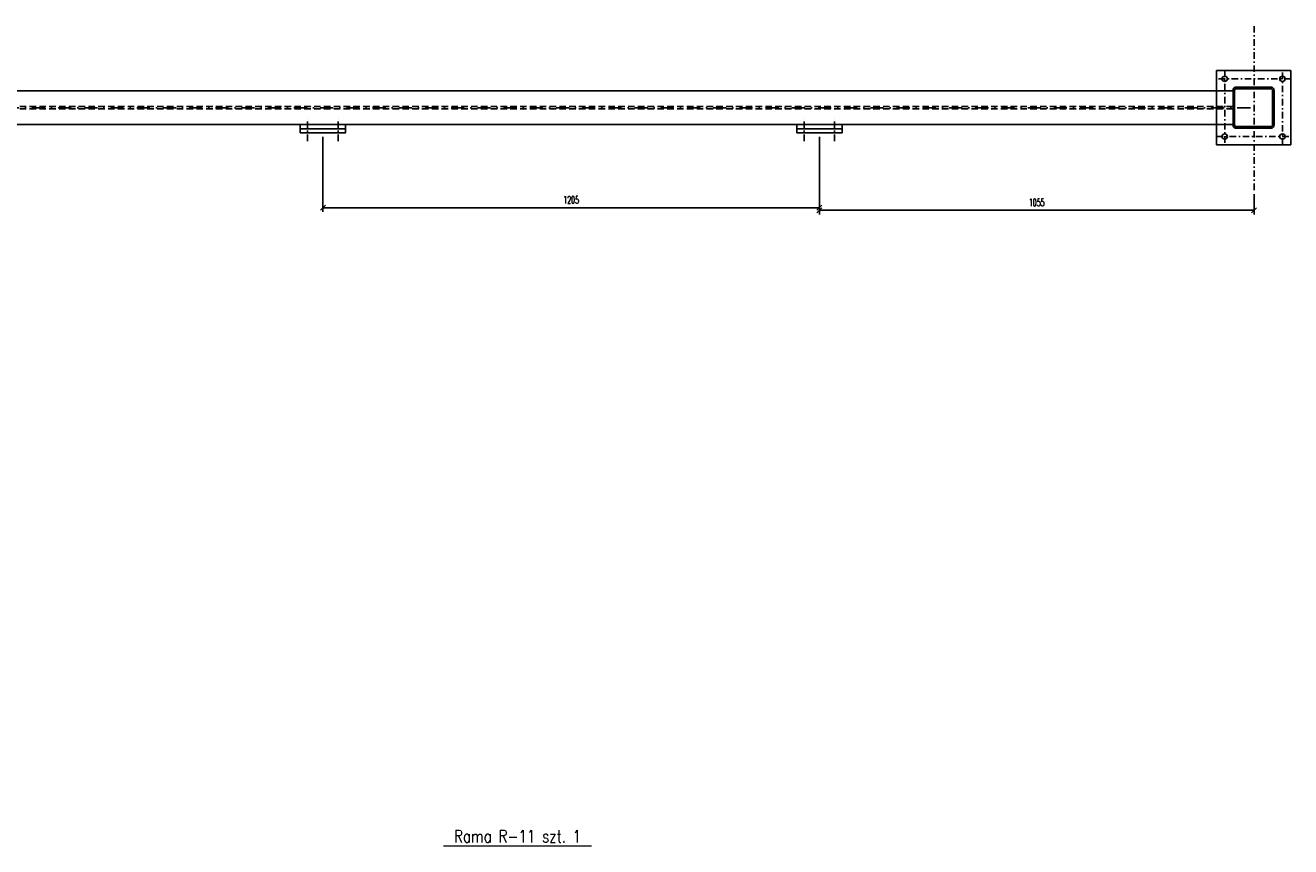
# Model space of a CAD drawing. Header units: millimetres. Extents: x -228255 to 14536, y -140109 to 119945.
# Tile 92 of 123: x -115601 to -112530, y 41383 to 43377. Entities that reach past the tile are written whole.
import ezdxf
from ezdxf.enums import TextEntityAlignment as Align

# ---------------------------------------------------------------- set-up
doc = ezdxf.new("R2010")
doc.units = ezdxf.units.MM
doc.header["$LTSCALE"] = 2.5
for name, pattern in [('DASHDOT', [25.4, 12.7, -6.35, 0, -6.35]), ('DASHDOT2', [12.7, 6.35, -3.175, 0, -3.175]), ('DASHED2', [9.525, 6.35, -3.175])]:
    doc.linetypes.add(name, pattern=pattern)
for name, color, linetype in [('Gruba', 6, 'Continuous'), ('Osie', 134, 'DASHDOT'), ('Osie_stal', 221, 'DASHDOT2'), ('stal', 4, 'Continuous'), ('Stal_nw', 181, 'DASHED2')]:
    doc.layers.add(name, color=color, linetype=linetype)
doc.styles.add('style1', font='romand.shx', dxfattribs={"width": 0.8})
doc.styles.add('style3', font='romans.shx', dxfattribs={"width": 0.5})
doc.dimstyles.new('Skala_10', dxfattribs={"dimtxt": 18, "dimasz": 12, "dimexe": 10, "dimexo": 10, "dimgap": 10, "dimtad": 1, "dimdec": 0, "dimdsep": 46, "dimtxsty": 'style3', "dimblk": 'OBLIQUE', "dimcen": 0, "dimdle": 1, "dimclrd": 256, "dimclre": 256, "dimclrt": 31, "dimadec": 1, "dimazin": 0, "dimtfac": 1, "dimtdec": 0, "dimtix": 1, "dimtmove": 2, "dimatfit": 0, "dimldrblk": 'DOT', "dimfxl": 1, "dimtolj": 1, "dimtzin": 0, "dimlwd": -1, "dimlwe": -1, "dimarcsym": 0})

# ---------------------------------------------------------------- blocks, each defined once
blk = doc.blocks.new('Zk100x100x4')
for points in [[(-42, -50), (42, -50, 0.414214), (50, -42), (50, 42, 0.414214), (42, 50), (-42, 50, 0.414214), (-50, 42), (-50, -42, 0.414214)], [(-42, -46), (42, -46, 0.414214), (46, -42), (46, 42, 0.414214), (42, 46), (-42, 46, 0.414214), (-46, 42), (-46, -42, 0.414214)]]:
    blk.add_lwpolyline(points, format="xyb", close=True)
blk = doc.blocks.new('_Oblique')
at = {"color": 0, "linetype": 'ByBlock', "lineweight": -2}
blk.add_line((-0.5, -0.5), (0.5, 0.5), dxfattribs=at)
blk = doc.blocks.new('*D193')
at = {"ltscale": 0.5, "transparency": 16777216}
for p, q in [((-114879, 43106.3), (-114879, 42924.3)), ((-113674, 43106.3), (-113674, 42924.3)), ((-113673, 42934.3), (-114880, 42934.3))]:
    blk.add_line(p, q, dxfattribs=at)
at = {"layer": 'Defpoints', "color": 0, "ltscale": 0.5, "transparency": 16777216}
for p in [(-114879, 43116.3), (-113674, 43116.3), (-114879, 42934.3)]:
    blk.add_point(p, dxfattribs=at)
at = {"ltscale": 0.5, "transparency": 16777216, "xscale": 12, "yscale": 12, "zscale": 12, "rotation": 180}
blk.add_blockref('_Oblique', (-114879, 42934.3), dxfattribs=at)
at = {"ltscale": 0.5, "transparency": 16777216, "xscale": 12, "yscale": 12, "zscale": 12}
blk.add_blockref('_Oblique', (-113674, 42934.3), dxfattribs=at)
at = {"color": 31, "ltscale": 0.5, "transparency": 16777216, "insert": (-114276.5, 42953.3), "char_height": 18, "attachment_point": 5, "style": 'style3'}
blk.add_mtext('\\A1;1205', dxfattribs=at)
blk = doc.blocks.new('_Dot')
at = {"color": 0, "linetype": 'ByBlock', "lineweight": -2}
blk.add_line((-0.5, 0), (-1, 0), dxfattribs=at)
at = {"color": 0, "linetype": 'ByBlock', "const_width": 0.5}
blk.add_lwpolyline([(-0.25, 0, 1), (0.25, 0, 1)], format="xyb", close=True, dxfattribs=at)
blk = doc.blocks.new('*D194')
at = {"ltscale": 0.5, "transparency": 16777216}
for p, q in [((-113674, 43106.3), (-113674, 42918.3)), ((-112619, 42967.3), (-112619, 42918.3)), ((-113675, 42928.3), (-112618, 42928.3))]:
    blk.add_line(p, q, dxfattribs=at)
at = {"layer": 'Defpoints', "color": 0, "ltscale": 0.5, "transparency": 16777216}
for p in [(-113674, 43116.3), (-112619, 42977.3), (-112619, 42928.3)]:
    blk.add_point(p, dxfattribs=at)
at = {"ltscale": 0.5, "transparency": 16777216, "xscale": 12, "yscale": 12, "zscale": 12, "rotation": 180}
blk.add_blockref('_Oblique', (-113674, 42928.3), dxfattribs=at)
at = {"ltscale": 0.5, "transparency": 16777216, "xscale": 12, "yscale": 12, "zscale": 12}
blk.add_blockref('_Oblique', (-112619, 42928.3), dxfattribs=at)
at = {"color": 31, "ltscale": 0.5, "transparency": 16777216, "insert": (-113146.5, 42947.3), "char_height": 18, "attachment_point": 5, "style": 'style3'}
blk.add_mtext('\\A1;1055', dxfattribs=at)

msp = doc.modelspace()

# ---------------------------------------------------------------- linework, layer by layer
at = {"layer": 'Gruba', "const_width": 3}
msp.add_lwpolyline([(-114226.58, 41384.48), (-114586.58, 41384.48)], dxfattribs=at)
at = {"layer": 'Osie', "ltscale": 0.5}
msp.add_line((-112619.05, 42977.34), (-112619.05, 43377.34), dxfattribs=at)
at = {"layer": 'Osie'}
msp.add_line((-118320.05, 43177.34), (-112619.05, 43177.34), dxfattribs=at)
at = {"layer": 'Osie_stal'}
for p, q in [((-112530.05, 43247.34), (-112710.05, 43247.34)), ((-112690.05, 43267.34), (-112690.05, 43087.34)), ((-112550.05, 43087.34), (-112550.05, 43267.34)), ((-114916.05, 43096.34), (-114916.05, 43156.34)), ((-114842.05, 43096.34), (-114842.05, 43156.34)), ((-113711.05, 43096.34), (-113711.05, 43156.34)), ((-113637.05, 43096.34), (-113637.05, 43156.34)), ((-112710.05, 43107.34), (-112530.05, 43107.34))]:
    msp.add_line(p, q, dxfattribs=at)
at = {"layer": 'stal'}
for p, q in [((-112670.05, 43218.34), (-118270.05, 43218.34)), ((-112670.05, 43136.34), (-118270.05, 43136.34))]:
    msp.add_line(p, q, dxfattribs=at)
for points in [[(-112710.05, 43087.34), (-112530.05, 43087.34), (-112530.05, 43267.34), (-112710.05, 43267.34)], [(-114934.05, 43126.34), (-114824.05, 43126.34), (-114824.05, 43136.34), (-114934.05, 43136.34)], [(-114934.05, 43116.34), (-114824.05, 43116.34), (-114824.05, 43126.34), (-114934.05, 43126.34)], [(-113619.05, 43126.34), (-113729.05, 43126.34), (-113729.05, 43136.34), (-113619.05, 43136.34)], [(-113619.05, 43116.34), (-113729.05, 43116.34), (-113729.05, 43126.34), (-113619.05, 43126.34)]]:
    msp.add_lwpolyline(points, close=True, dxfattribs=at)
for centre in [(-112690.05, 43247.34), (-112550.05, 43247.34), (-112690.05, 43107.34), (-112550.05, 43107.34)]:
    msp.add_circle(centre, 6.5, dxfattribs=at)
at = {"layer": 'Stal_nw'}
for p, q in [((-112670.05, 43179.84), (-118270.05, 43179.84)), ((-112670.05, 43174.84), (-118270.05, 43174.84))]:
    msp.add_line(p, q, dxfattribs=at)

# ---------------------------------------------------------------- block references
at = {"layer": 'stal'}
msp.add_blockref('Zk100x100x4', (-112620.05, 43177.34), dxfattribs=at)

# ---------------------------------------------------------------- texts
at = {"layer": 'Gruba', "style": 'style1', "width": 0.8}
msp.add_text('Rama R-11 szt. 1', height=30, dxfattribs=at).set_placement((-114406.58, 41384.48), align=Align.BOTTOM_CENTER)

# ---------------------------------------------------------------- dimensions: what is measured, and where the dimension line sits
at = {"ltscale": 0.5}
for base, p2, picture, middle in [((-114879.05, 42934.34), (-114879.05, 43116.34), '*D193', (-114276.55, 42953.34)), ((-112619.05, 42928.34), (-112619.05, 42977.34), '*D194', (-113146.55, 42947.34))]:
    dim = msp.add_linear_dim(base=base, p1=(-113674.05, 43116.34), p2=p2, dimstyle='Skala_10', override={"dimfxl": 0}, dxfattribs=at)
    dim.commit()
    dim.dimension.update_dxf_attribs({"geometry": picture, "text_midpoint": middle})

doc.saveas('drawing.dxf')
